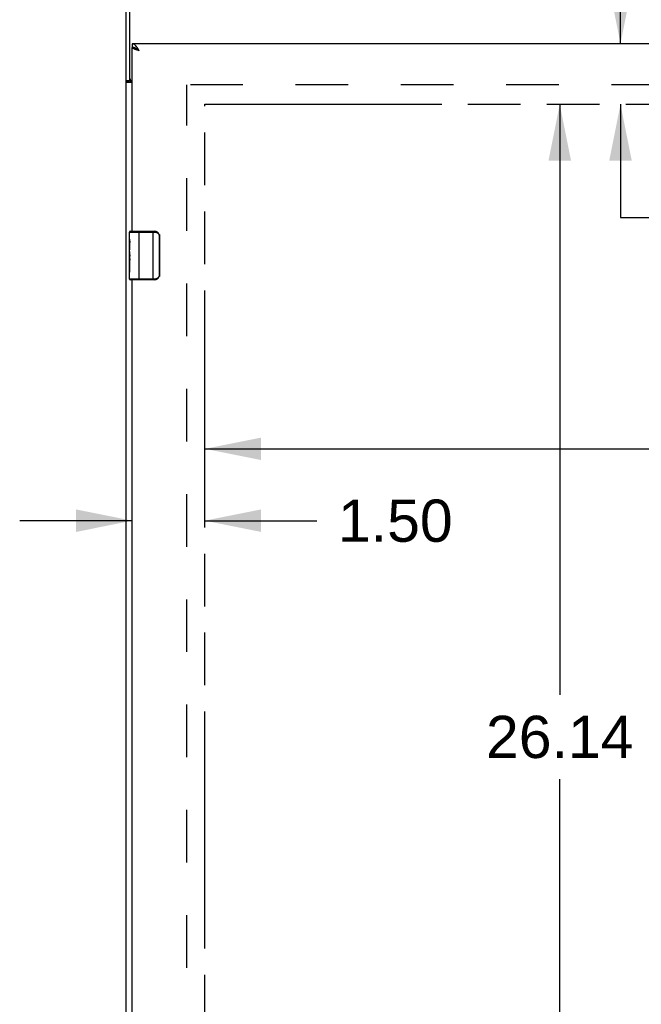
# Model space of a CAD drawing. Header units: inches. Extents: x 0 to 198, y 0 to 128.
# Tile 22 of 102: x 39 to 52, y 65 to 85. Entities that reach past the tile are written whole.
import ezdxf

# ---------------------------------------------------------------- set-up
doc = ezdxf.new("R2010")
doc.units = ezdxf.units.IN
doc.header["$LTSCALE"] = 10.872093
doc.header["$MEASUREMENT"] = 0
doc.linetypes.add('HIDDEN', pattern=[0.2, 0.1, -0.1])
doc.linetypes.add('PHANTOM', pattern=[0.8, 0.45, -0.05, 0.1, -0.05, 0.1, -0.05])
doc.layers.get('0').update_dxf_attribs({"linetype": 'CONTINUOUS'})
for name, color, linetype in [('02___PRT_ALL_AXES', 7, 'CONTINUOUS'), ('AVAILABLE_DOOR_SPACE', 7, 'CONTINUOUS'), ('DEFAULT_2', 8, 'HIDDEN'), ('DIMENSIONS', 7, 'CONTINUOUS')]:
    doc.layers.add(name, color=color, linetype=linetype)
doc.styles.get("Standard").update_dxf_attribs({"font": 'arial.ttf'})
doc.dimstyles.new('DIMSTYLE_1', dxfattribs={"dimtxt": 0.872093, "dimasz": 1.162791, "dimexe": 0.09, "dimexo": 0.07, "dimgap": 0.0375, "dimtad": 0, "dimtih": 1, "dimtoh": 1, "dimzin": 4, "dimdsep": 46, "dimtxsty": 'Standard', "dimblk": '_FILLED', "dimblk1": '_FILLED', "dimblk2": '_FILLED', "dimcen": 0.09, "dimazin": 1, "dimtfac": 1, "dimtofl": 0, "dimtmove": 0, "dimatfit": 3, "dimldrblk": '_FILLED', "dimfxl": 0, "dimtolj": 1, "dimtzin": 4, "dimarcsym": 0})

# ---------------------------------------------------------------- blocks, each defined once
blk = doc.blocks.new('_FILLED')
at = {"color": 0, "linetype": 'ByBlock'}
blk.add_solid([(0, 0), (-1, 0.2), (-1, -0.2)], dxfattribs=at)
blk = doc.blocks.new('*D9')
at = {"layer": 'DIMENSIONS', "color": 2, "linetype": 'Continuous'}
for p, q in [((42.613, 76.074), (52.979, 76.074)), ((64.285, 76.074), (56.899, 76.074))]:
    blk.add_line(p, q, dxfattribs=at)
at = {"layer": 'DIMENSIONS', "color": 2, "linetype": 'Continuous', "xscale": 1.1627906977, "yscale": 1.1627906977, "zscale": 1.1627906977, "rotation": 180}
blk.add_blockref('_FILLED', (42.613, 76.074), dxfattribs=at)
at = {"layer": 'DIMENSIONS', "color": 2, "linetype": 'Continuous', "xscale": 1.1627906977, "yscale": 1.1627906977, "zscale": 1.1627906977}
blk.add_blockref('_FILLED', (64.285, 76.074), dxfattribs=at)
at = {"layer": 'DIMENSIONS', "color": 2, "linetype": 'Continuous', "insert": (54.939, 76.51), "char_height": 0.8721, "width": 3.04746, "attachment_point": 2, "line_spacing_factor": 0.9}
blk.add_mtext('21.67', dxfattribs=at)
blk = doc.blocks.new('*D10')
at = {"layer": 'DIMENSIONS', "color": 2, "linetype": 'Continuous'}
for p, q in [((41.113, 74.59), (38.787, 74.59)), ((42.613, 74.59), (44.926, 74.59))]:
    blk.add_line(p, q, dxfattribs=at)
at = {"layer": 'DIMENSIONS', "color": 2, "linetype": 'Continuous', "xscale": 1.1627906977, "yscale": 1.1627906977, "zscale": 1.1627906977}
blk.add_blockref('_FILLED', (41.113, 74.59), dxfattribs=at)
at = {"layer": 'DIMENSIONS', "color": 2, "linetype": 'Continuous', "xscale": 1.1627906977, "yscale": 1.1627906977, "zscale": 1.1627906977, "rotation": 180}
blk.add_blockref('_FILLED', (42.613, 74.59), dxfattribs=at)
at = {"layer": 'DIMENSIONS', "color": 2, "linetype": 'Continuous', "insert": (45.362, 75.026), "char_height": 0.8721, "width": 2.36989, "attachment_point": 1, "line_spacing_factor": 0.9}
blk.add_mtext('1.50', dxfattribs=at)
blk = doc.blocks.new('*D11')
at = {"layer": 'DIMENSIONS', "color": 2, "linetype": 'Continuous'}
for p, q in [((51.2, 84.442), (51.2, 86.768)), ((51.2, 83.192), (51.2, 80.852)), ((51.2, 80.852), (51.983, 80.852))]:
    blk.add_line(p, q, dxfattribs=at)
at = {"layer": 'DIMENSIONS', "color": 2, "linetype": 'Continuous', "xscale": 1.1627906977, "yscale": 1.1627906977, "zscale": 1.1627906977}
for p, rotation in [((51.2, 84.442), 270), ((51.2, 83.192), 90)]:
    blk.add_blockref('_FILLED', p, dxfattribs=dict(at, rotation=rotation))
at = {"layer": 'DIMENSIONS', "color": 2, "linetype": 'Continuous', "insert": (52.419, 81.288), "char_height": 0.8721, "width": 2.36989, "attachment_point": 1, "line_spacing_factor": 0.9}
blk.add_mtext('1.25', dxfattribs=at)
blk = doc.blocks.new('*D12')
at = {"layer": 'DIMENSIONS', "color": 2, "linetype": 'Continuous'}
for p, q in [((49.945, 83.192), (49.945, 70.996)), ((49.945, 57.056), (49.945, 69.252))]:
    blk.add_line(p, q, dxfattribs=at)
at = {"layer": 'DIMENSIONS', "color": 2, "linetype": 'Continuous', "xscale": 1.1627906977, "yscale": 1.1627906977, "zscale": 1.1627906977}
for p, rotation in [((49.945, 83.192), 90), ((49.945, 57.056), 270)]:
    blk.add_blockref('_FILLED', p, dxfattribs=dict(at, rotation=rotation))
at = {"layer": 'DIMENSIONS', "color": 2, "linetype": 'Continuous', "insert": (49.945, 70.56), "char_height": 0.8721, "width": 3.04746, "attachment_point": 2, "line_spacing_factor": 0.9}
blk.add_mtext('26.14', dxfattribs=at)

msp = doc.modelspace()

# ---------------------------------------------------------------- linework, layer by layer
at = {"color": 3, "linetype": 'Continuous'}
for p, q in [((40.988, 52.695), (40.988, 98.879)), ((65.535, 84.442), (41.113, 84.442)), ((41.113, 80.567), (41.113, 84.367)), ((41.199, 84.316), (41.193, 84.318)), ((41.206, 84.313), (41.199, 84.316)), ((41.212, 84.311), (41.206, 84.313)), ((41.219, 84.309), (41.212, 84.311)), ((41.23, 84.306), (41.219, 84.309)), ((41.227, 84.344), (41.223, 84.351)), ((41.232, 84.337), (41.227, 84.344)), ((41.24, 84.302), (41.23, 84.306)), ((41.237, 84.33), (41.232, 84.337)), ((41.241, 84.323), (41.237, 84.33)), ((41.258, 84.297), (41.24, 84.302)), ((41.248, 84.312), (41.241, 84.323)), ((41.258, 84.297), (41.248, 84.312)), ((41.113, 83.638), (40.988, 83.638)), ((41.113, 60.681), (41.113, 79.567))]:
    msp.add_line(p, q, dxfattribs=at)
at = {"color": 7, "linetype": 'Continuous'}
for p, q in [((41.063, 83.673), (41.063, 88.702)), ((41.113, 84.442), (41.113, 84.367)), ((41.23, 84.318), (41.225, 84.321)), ((41.234, 84.315), (41.23, 84.318)), ((41.239, 84.311), (41.234, 84.315)), ((41.244, 84.308), (41.239, 84.311)), ((41.245, 84.305), (41.24, 84.308)), ((41.249, 84.303), (41.245, 84.305)), ((41.258, 84.297), (41.249, 84.303)), ((41.063, 83.673), (40.988, 83.673)), ((41.053, 80.552), (41.58, 80.552)), ((41.068, 80.567), (41.578, 80.567)), ((41.253, 79.567), (41.253, 80.567)), ((41.542, 79.567), (41.542, 80.567)), ((41.67, 80.467), (41.67, 79.667)), ((41.678, 80.467), (41.67, 80.467)), ((41.678, 80.467), (41.678, 79.667)), ((41.58, 79.582), (41.053, 79.582)), ((41.578, 79.567), (41.068, 79.567)), ((41.678, 79.667), (41.67, 79.667))]:
    msp.add_line(p, q, dxfattribs=at)
at = {"color": 3, "linetype": 'Continuous'}
for points in [[(41.213, 84.364), (41.211, 84.367), (41.209, 84.371), (41.206, 84.374), (41.204, 84.377), (41.202, 84.38), (41.199, 84.383), (41.197, 84.386), (41.195, 84.389), (41.192, 84.391), (41.19, 84.394), (41.188, 84.397), (41.185, 84.4), (41.183, 84.402), (41.181, 84.405), (41.178, 84.407), (41.176, 84.409), (41.174, 84.412), (41.171, 84.414), (41.169, 84.416), (41.167, 84.418), (41.164, 84.42), (41.162, 84.422), (41.16, 84.424), (41.157, 84.426), (41.155, 84.427), (41.153, 84.429), (41.15, 84.43), (41.148, 84.432), (41.146, 84.433), (41.143, 84.434), (41.141, 84.435), (41.139, 84.436), (41.136, 84.437), (41.134, 84.438), (41.131, 84.439), (41.129, 84.44), (41.127, 84.44), (41.124, 84.441), (41.122, 84.441), (41.12, 84.442), (41.117, 84.442), (41.115, 84.442), (41.113, 84.442)], [(41.193, 84.318), (41.186, 84.32), (41.183, 84.321), (41.18, 84.322), (41.177, 84.323), (41.174, 84.324), (41.171, 84.325), (41.169, 84.327), (41.166, 84.328), (41.163, 84.329), (41.16, 84.33), (41.158, 84.331), (41.155, 84.332), (41.153, 84.333), (41.15, 84.334), (41.148, 84.335), (41.146, 84.336), (41.143, 84.337), (41.141, 84.339), (41.139, 84.34), (41.137, 84.341), (41.135, 84.342), (41.133, 84.343), (41.132, 84.344), (41.13, 84.345), (41.128, 84.346), (41.127, 84.347), (41.125, 84.348), (41.124, 84.35), (41.123, 84.351), (41.121, 84.352), (41.12, 84.353), (41.119, 84.354), (41.118, 84.355), (41.117, 84.356), (41.116, 84.357), (41.116, 84.358), (41.115, 84.359), (41.114, 84.36), (41.114, 84.362), (41.113, 84.363), (41.113, 84.364), (41.113, 84.365), (41.113, 84.366), (41.113, 84.367)], [(41.223, 84.351), (41.22, 84.354), (41.218, 84.358), (41.216, 84.361), (41.213, 84.364)], [(41.027, 83.648), (41.023, 83.649), (41.019, 83.65), (41.016, 83.651), (41.012, 83.652), (41.009, 83.653), (41.006, 83.654), (41.004, 83.655), (41.001, 83.656), (40.999, 83.657), (40.997, 83.658), (40.995, 83.66), (40.993, 83.661), (40.992, 83.663), (40.99, 83.664), (40.989, 83.666), (40.989, 83.667), (40.988, 83.669), (40.988, 83.671), (40.988, 83.673)], [(41.059, 83.638), (41.057, 83.639), (41.054, 83.641), (41.05, 83.642), (41.047, 83.643), (41.043, 83.644), (41.039, 83.645), (41.035, 83.646), (41.027, 83.648)]]:
    msp.add_lwpolyline(points, dxfattribs=at)
at = {"color": 7, "linetype": 'Continuous'}
for points in [[(41.19, 84.344), (41.188, 84.345), (41.185, 84.347), (41.183, 84.348), (41.181, 84.349), (41.178, 84.35), (41.176, 84.351), (41.174, 84.352), (41.171, 84.353), (41.169, 84.354), (41.167, 84.355), (41.164, 84.356), (41.162, 84.357), (41.16, 84.358), (41.157, 84.359), (41.155, 84.36), (41.153, 84.361), (41.15, 84.361), (41.148, 84.362), (41.146, 84.363), (41.143, 84.363), (41.141, 84.364), (41.139, 84.364), (41.136, 84.365), (41.134, 84.365), (41.131, 84.366), (41.129, 84.366), (41.127, 84.366), (41.124, 84.366), (41.122, 84.367), (41.12, 84.367), (41.117, 84.367), (41.115, 84.367), (41.113, 84.367)], [(41.206, 84.334), (41.204, 84.336), (41.202, 84.337), (41.199, 84.338), (41.197, 84.34), (41.195, 84.341), (41.192, 84.343), (41.19, 84.344)], [(41.24, 84.308), (41.236, 84.311), (41.234, 84.312), (41.232, 84.314), (41.23, 84.315), (41.228, 84.317), (41.226, 84.318), (41.224, 84.319), (41.222, 84.321), (41.22, 84.322), (41.218, 84.324), (41.217, 84.325), (41.215, 84.326), (41.213, 84.328), (41.211, 84.329), (41.21, 84.331), (41.208, 84.332), (41.207, 84.333), (41.206, 84.335)], [(41.225, 84.321), (41.223, 84.323), (41.22, 84.325), (41.218, 84.326), (41.216, 84.328), (41.213, 84.329), (41.211, 84.331), (41.209, 84.333), (41.206, 84.334)], [(41.258, 84.297), (41.255, 84.299), (41.244, 84.308)], [(41.078, 83.659), (41.074, 83.661), (41.072, 83.662), (41.07, 83.663), (41.068, 83.664), (41.067, 83.665), (41.066, 83.667), (41.065, 83.668), (41.064, 83.669), (41.063, 83.67), (41.063, 83.671), (41.063, 83.673)], [(41.097, 83.638), (41.097, 83.64), (41.096, 83.642), (41.096, 83.643), (41.095, 83.645), (41.094, 83.646), (41.094, 83.648), (41.092, 83.649), (41.091, 83.65), (41.09, 83.652), (41.088, 83.653), (41.087, 83.654), (41.085, 83.655), (41.083, 83.656), (41.081, 83.657), (41.08, 83.658), (41.078, 83.659)], [(41.578, 80.567), (41.578, 80.567), (41.578, 80.566), (41.579, 80.565), (41.579, 80.564), (41.579, 80.563), (41.58, 80.561), (41.58, 80.559), (41.58, 80.557), (41.58, 80.554), (41.58, 80.552)], [(41.58, 80.552), (41.588, 80.552), (41.597, 80.551), (41.605, 80.549), (41.613, 80.546), (41.621, 80.543), (41.629, 80.539), (41.636, 80.534), (41.642, 80.529), (41.648, 80.523), (41.653, 80.518), (41.657, 80.512), (41.66, 80.506), (41.663, 80.501), (41.665, 80.496), (41.667, 80.49), (41.668, 80.485), (41.669, 80.481), (41.67, 80.476), (41.67, 80.471), (41.67, 80.467)], [(41.671, 80.503), (41.673, 80.498), (41.675, 80.492), (41.676, 80.486), (41.677, 80.48), (41.678, 80.473), (41.678, 80.467)], [(41.578, 79.567), (41.578, 79.567), (41.578, 79.568), (41.579, 79.569), (41.579, 79.57), (41.579, 79.571), (41.58, 79.573), (41.58, 79.575), (41.58, 79.577), (41.58, 79.58), (41.58, 79.582)], [(41.67, 79.667), (41.67, 79.663), (41.67, 79.658), (41.669, 79.653), (41.668, 79.649), (41.667, 79.644), (41.665, 79.638), (41.663, 79.633), (41.66, 79.628), (41.657, 79.622), (41.653, 79.616), (41.648, 79.611), (41.642, 79.605), (41.636, 79.6), (41.629, 79.595), (41.621, 79.591), (41.613, 79.588), (41.605, 79.585), (41.597, 79.584), (41.588, 79.582), (41.58, 79.582)], [(41.678, 79.667), (41.678, 79.661), (41.677, 79.655), (41.676, 79.648), (41.675, 79.642), (41.673, 79.637), (41.671, 79.631)]]:
    msp.add_lwpolyline(points, dxfattribs=at)
for centre, radius, start, end in [((41.123, 83.725), 0.06, 180, 260.4041), ((41.068, 80.552), 0.015, 90, 180), ((41.578, 80.467), 0.1, 21.1999, 90), ((41.068, 79.582), 0.015, 180, 270), ((41.578, 79.667), 0.1, 270, 338.7946)]:
    msp.add_arc(centre, radius, start, end, dxfattribs=at)
at = {"layer": '02___PRT_ALL_AXES', "color": 7, "linetype": 'Continuous'}
for p, q in [((41.053, 80.408), (41.053, 80.552)), ((41.053, 80.152), (41.053, 80.405)), ((41.062, 80.35), (41.053, 80.35)), ((41.063, 80.182), (41.063, 80.339)), ((41.053, 80.319), (41.063, 80.319)), ((41.053, 80.182), (41.063, 80.182)), ((41.053, 79.582), (41.053, 80.15)), ((41.056, 80.119), (41.053, 80.119)), ((41.053, 79.988), (41.062, 79.988)), ((41.053, 79.952), (41.063, 79.952)), ((41.063, 79.999), (41.063, 80.052)), ((41.063, 79.721), (41.063, 79.952)), ((41.053, 79.889), (41.063, 79.889)), ((41.053, 79.721), (41.063, 79.721))]:
    msp.add_line(p, q, dxfattribs=at)
for points in [[(41.053, 80.408), (41.053, 80.405), (41.054, 80.4), (41.054, 80.395), (41.056, 80.389), (41.057, 80.382), (41.058, 80.375), (41.06, 80.366), (41.061, 80.357)], [(41.061, 80.357), (41.062, 80.348), (41.063, 80.339)], [(41.053, 80.152), (41.053, 80.145), (41.054, 80.137), (41.054, 80.129), (41.055, 80.12)], [(41.055, 80.12), (41.059, 80.093), (41.06, 80.084), (41.061, 80.076), (41.062, 80.067), (41.062, 80.059), (41.063, 80.052)], [(41.063, 79.999), (41.062, 79.992), (41.062, 79.986), (41.061, 79.98), (41.061, 79.974), (41.06, 79.968), (41.06, 79.963)]]:
    msp.add_lwpolyline(points, dxfattribs=at)
msp.add_ellipse((41.253, 79.985), major_axis=(0.2, 0), ratio=0.432808, start_param=-3.141593, end_param=-2.879776, dxfattribs=at)
at = {"layer": 'AVAILABLE_DOOR_SPACE', "color": 4, "linetype": 'PHANTOM'}
for p, q in [((42.613, 57.056), (42.613, 83.192)), ((42.613, 83.192), (64.285, 83.192))]:
    msp.add_line(p, q, dxfattribs=at)
at = {"layer": 'DEFAULT_2', "color": 8, "linetype": 'HIDDEN'}
for p, q in [((89.063, 83.59), (42.163, 83.59)), ((42.238, 56.657), (42.238, 83.59))]:
    msp.add_line(p, q, dxfattribs=at)

# ---------------------------------------------------------------- dimensions: what is measured, and where the dimension line sits
at = {"layer": 'DIMENSIONS', "color": 2, "linetype": 'Continuous'}
for base, p1, p2, angle, picture, middle in [((51.2, 84.442), (64.285, 83.192), (41.133, 84.442), 90, '*D11', (53.645, 80.847)), ((41.113, 74.59), (42.613, 83.192), (41.113, 61.522), 180, '*D10', (46.584, 74.585)), ((49.945, 57.056), (64.285, 83.192), (64.285, 57.056), 270, '*D12', (49.933, 70.119))]:
    dim = msp.add_linear_dim(base=base, p1=p1, p2=p2, angle=angle, dimstyle='DIMSTYLE_1', dxfattribs=at)
    dim.commit()
    dim.dimension.update_dxf_attribs({"geometry": picture, "text_midpoint": middle, "dimtype": 160})
dim = msp.add_linear_dim(base=(64.285, 76.074), p1=(42.613, 57.056), p2=(64.285, 57.056), dimstyle='DIMSTYLE_1', dxfattribs=at)
dim.commit()
dim.dimension.update_dxf_attribs({"geometry": '*D9', "text_midpoint": (54.928, 76.069), "dimtype": 160})

doc.saveas('drawing.dxf')
